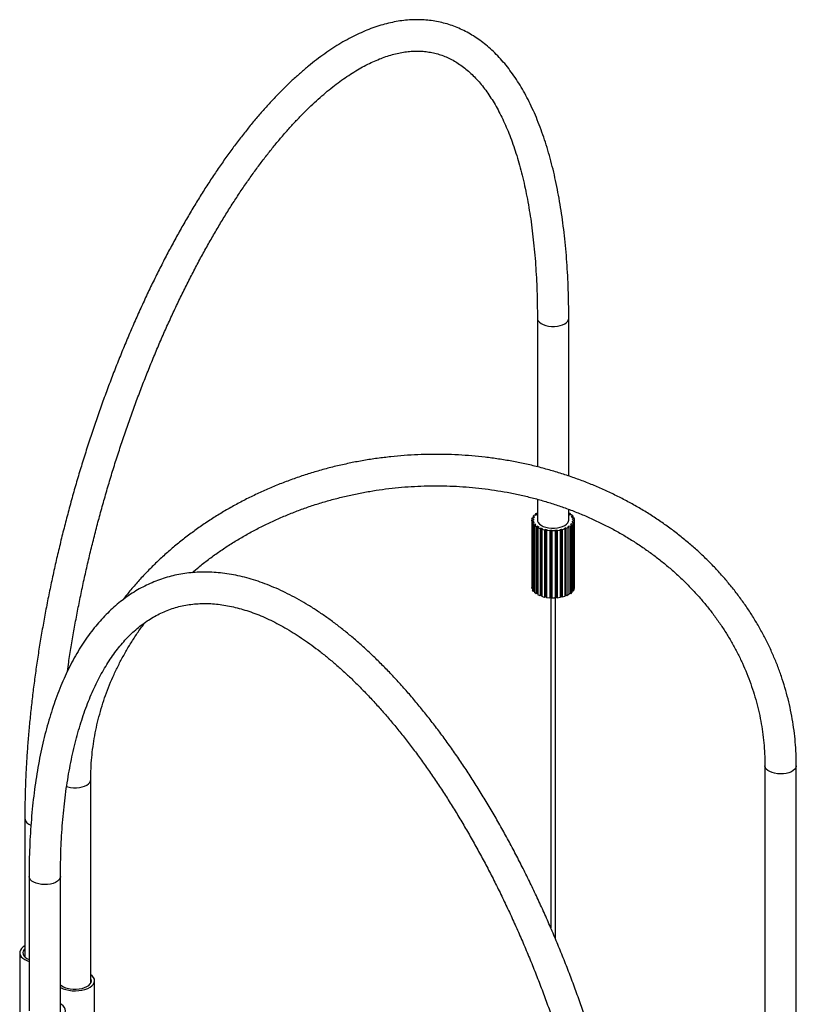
# Paper-space layout '_Trimétrica' of a CAD drawing. Header units: millimetres. Extents: x -754 to 505, y -349 to 1533.
# Tile 5 of 5: x 6 to 501, y 905 to 1533. Entities that reach past the tile are written whole.
import ezdxf

# ---------------------------------------------------------------- set-up
doc = ezdxf.new("R2010")
doc.units = ezdxf.units.MM

psp = doc.layouts.new('_Trimétrica')

# ---------------------------------------------------------------- linework, layer by layer
at = {"color": 7, "linetype": 'Continuous', "lineweight": 25}
for p, q in [((336, 1342.3), (336, 1247.69)), ((356, 1241.79), (356, 1342.3)), ((336, 1227.01), (336, 1213.73)), ((334.82, 1217.67), (336, 1218.42)), ((335.64, 1217.33), (334.82, 1217.67)), ((334.82, 1217.67), (334.82, 1216.88)), ((356, 1213.73), (356, 1220.58)), ((356, 1218.4), (356.9, 1217.86)), ((356.9, 1217.86), (356.11, 1217.51)), ((356.9, 1217.86), (356.9, 1217.06)), ((332.46, 1213.69), (333.5, 1213.73)), ((332.62, 1212.66), (332.46, 1213.69)), ((332.46, 1213.69), (332.46, 1170.83)), ((332.52, 1214.41), (332.86, 1215.42)), ((333.55, 1214.32), (332.52, 1214.41)), ((332.52, 1214.41), (332.52, 1213.69)), ((333.66, 1212.7), (332.62, 1212.66)), ((332.62, 1212.66), (332.62, 1169.8)), ((332.86, 1215.42), (333.89, 1215.33)), ((332.91, 1211.95), (333.89, 1212.13)), ((333.56, 1210.98), (332.91, 1211.95)), ((332.91, 1211.95), (332.91, 1169.1)), ((333.27, 1216.11), (334.1, 1217.05)), ((334.22, 1215.89), (333.27, 1216.11)), ((333.27, 1216.11), (333.27, 1215.39)), ((334.54, 1211.15), (333.56, 1210.98)), ((333.66, 1212.7), (333.66, 1212.09)), ((334.1, 1217.05), (335.04, 1216.83)), ((334.54, 1211.15), (334.54, 1210.46)), ((356.74, 1217.02), (357.67, 1217.26)), ((358.55, 1216.33), (357.62, 1216.1)), ((358.61, 1211.2), (357.62, 1211.36)), ((357.62, 1210.68), (357.62, 1211.36)), ((357.67, 1217.26), (358.55, 1216.33)), ((357.99, 1215.54), (359.01, 1215.65)), ((358.2, 1212.34), (359.2, 1212.19)), ((359.42, 1214.64), (358.4, 1214.53)), ((359.44, 1212.9), (358.4, 1212.92)), ((358.4, 1212.31), (358.4, 1212.92)), ((358.49, 1213.95), (359.53, 1213.92)), ((358.55, 1216.33), (358.55, 1215.6)), ((359.2, 1212.19), (358.61, 1211.2)), ((358.61, 1211.2), (358.61, 1168.34)), ((359.01, 1215.65), (359.42, 1214.64)), ((359.2, 1212.19), (359.2, 1169.33)), ((359.42, 1214.64), (359.42, 1213.93)), ((359.53, 1213.92), (359.44, 1212.9)), ((359.44, 1212.9), (359.44, 1170.04)), ((359.53, 1213.92), (359.53, 1171.07)), ((333.56, 1210.98), (333.56, 1168.12)), ((334.17, 1210.33), (335.04, 1210.63)), ((335.27, 1209.47), (334.17, 1210.33)), ((334.17, 1210.33), (334.17, 1167.47)), ((336.14, 1209.77), (335.27, 1209.47)), ((335.27, 1209.47), (335.27, 1166.61)), ((336.14, 1209.77), (336.14, 1166.91)), ((336.18, 1208.93), (336.88, 1209.32)), ((337.67, 1208.23), (336.18, 1208.93)), ((336.18, 1208.93), (336.18, 1166.07)), ((338.36, 1208.63), (337.67, 1208.23)), ((337.67, 1208.23), (337.67, 1165.37)), ((338.36, 1208.63), (338.36, 1165.77)), ((338.81, 1207.82), (339.3, 1208.29)), ((340.58, 1207.34), (338.81, 1207.82)), ((338.81, 1207.82), (338.81, 1164.96)), ((341.07, 1207.81), (340.58, 1207.34)), ((340.58, 1207.34), (340.58, 1164.48)), ((341.07, 1207.81), (341.07, 1164.95)), ((341.89, 1207.08), (342.13, 1207.61)), ((343.84, 1206.85), (341.89, 1207.08)), ((341.89, 1207.08), (341.89, 1164.23)), ((344.08, 1207.37), (343.84, 1206.85)), ((343.84, 1206.85), (343.84, 1163.99)), ((344.08, 1207.37), (344.08, 1164.51)), ((345.23, 1206.77), (345.21, 1207.3)), ((345.21, 1164.44), (345.21, 1207.3)), ((347.23, 1206.79), (345.23, 1206.77)), ((345.23, 1206.77), (345.23, 1163.91)), ((347.21, 1207.32), (347.23, 1206.79)), ((347.23, 1206.79), (347.23, 1163.93)), ((348.61, 1206.89), (348.34, 1207.4)), ((348.34, 1164.55), (348.34, 1207.4)), ((350.54, 1207.16), (348.61, 1206.89)), ((348.61, 1206.89), (348.61, 1164.03)), ((350.27, 1207.68), (350.54, 1207.16)), ((350.54, 1207.16), (350.54, 1164.3)), ((351.83, 1207.44), (351.32, 1207.9)), ((351.32, 1165.04), (351.32, 1207.9)), ((353.57, 1207.95), (351.83, 1207.44)), ((351.83, 1207.44), (351.83, 1164.58)), ((353.05, 1208.41), (353.57, 1207.95)), ((353.57, 1207.95), (353.57, 1165.09)), ((354.69, 1208.38), (353.96, 1208.77)), ((353.96, 1165.91), (353.96, 1208.77)), ((356.12, 1209.1), (354.69, 1208.38)), ((354.69, 1208.38), (354.69, 1165.52)), ((355.4, 1209.49), (356.12, 1209.1)), ((357, 1209.66), (356.11, 1209.94)), ((356.11, 1209.11), (356.11, 1209.94)), ((356.12, 1209.1), (356.12, 1166.24)), ((358.04, 1210.54), (357, 1209.66)), ((357, 1209.66), (357, 1166.81)), ((357.15, 1210.82), (358.04, 1210.54)), ((358.04, 1210.54), (358.04, 1167.68)), ((332.62, 1169.8), (332.46, 1170.83)), ((332.91, 1169.81), (332.62, 1169.8)), ((333.56, 1168.12), (332.91, 1169.1)), ((334.17, 1168.23), (333.56, 1168.12)), ((335.27, 1166.61), (334.17, 1167.47)), ((358.04, 1167.68), (357, 1166.81)), ((358.61, 1168.34), (358.04, 1168.43)), ((359.2, 1169.33), (358.61, 1168.34)), ((359.44, 1170.04), (359.2, 1170.04)), ((359.53, 1171.07), (359.44, 1170.04)), ((336.14, 1166.91), (335.27, 1166.61)), ((337.67, 1165.37), (336.18, 1166.07)), ((338.36, 1165.77), (337.67, 1165.37)), ((340.58, 1164.48), (338.81, 1164.96)), ((341.07, 1164.95), (340.58, 1164.48)), ((343.84, 1163.99), (341.89, 1164.23)), ((344.08, 1164.51), (343.84, 1163.99)), ((344.5, 1164.48), (344.5, 953.87)), ((345.23, 1163.91), (345.21, 1164.44)), ((347.23, 1163.93), (345.23, 1163.91)), ((347.5, 946.83), (347.5, 1164.48)), ((348.61, 1164.03), (348.34, 1164.55)), ((350.54, 1164.3), (348.61, 1164.03)), ((351.83, 1164.58), (351.32, 1165.04)), ((353.57, 1165.09), (351.83, 1164.58)), ((354.69, 1165.52), (353.96, 1165.91)), ((356.12, 1166.24), (354.69, 1165.52)), ((357, 1166.81), (356.12, 1167.08)), ((481.02, 1057.09), (481.02, 757.08)), ((501.02, 757.08), (501.02, 1057.09)), ((51.35, 918.54), (51.35, 1048.27)), ((9.31, 1023.45), (9.31, 935.37)), ((12.04, 986.56), (12.04, 900.85)), ((32.04, 898.55), (32.04, 986.56)), ((6.05, 937.94), (6.05, 895.08)), ((53.81, 877.28), (53.81, 920.14))]:
    psp.add_line(p, q, dxfattribs=at)
at = {"color": 8, "linetype": 'Continuous', "lineweight": 25}
psp.add_line((12.04, 986.37), (12.04, 986.56), dxfattribs=at)
at = {"color": 8, "linetype": 'Continuous', "lineweight": 25, "flags": 128}
for points in [[(336, 1342.3), (336.09, 1341.62), (336.52, 1340.67), (337.29, 1339.77), (338.38, 1338.97), (339.74, 1338.29), (341.33, 1337.75)], [(341.33, 1337.75), (343.09, 1337.38), (344.95, 1337.18), (346.85, 1337.17), (348.72, 1337.35), (350.49, 1337.7), (352.1, 1338.22), (353.49, 1338.89), (354.61, 1339.69), (355.41, 1340.57), (355.88, 1341.52), (356, 1342.3)], [(496.35, 1052.73), (494.65, 1052.29), (492.82, 1052.02), (490.92, 1051.94), (489.03, 1052.04), (487.21, 1052.32), (485.53, 1052.78), (484.05, 1053.39), (482.82, 1054.14), (481.88, 1054.99), (481.28, 1055.92), (481.03, 1056.89), (481.02, 1057.08)], [(501.02, 1057.09), (501, 1056.79), (500.72, 1055.82), (500.08, 1054.9), (499.11, 1054.06), (497.85, 1053.32), (496.35, 1052.73)], [(35.95, 1043.93), (36.68, 1043.71), (38.44, 1043.34), (40.3, 1043.15), (42.2, 1043.14), (44.07, 1043.31), (45.84, 1043.67), (47.45, 1044.19), (48.84, 1044.86), (49.96, 1045.65), (50.76, 1046.54), (51.23, 1047.49), (51.35, 1048.27)], [(32.04, 986.56), (32.02, 986.27), (31.73, 985.3), (31.09, 984.38), (30.13, 983.54), (28.87, 982.8), (27.36, 982.2), (25.66, 981.76), (23.83, 981.5), (21.94, 981.41), (20.05, 981.52), (18.23, 981.8), (16.55, 982.26), (15.07, 982.87), (13.84, 983.62), (12.9, 984.47), (12.3, 985.4), (12.04, 986.37)]]:
    psp.add_lwpolyline(points, dxfattribs=at)
at = {"color": 7, "linetype": 'Continuous', "lineweight": 25, "flags": 128}
for points in [[(336, 1213.73), (336.09, 1213.04), (336.52, 1212.09), (337.29, 1211.2), (338.38, 1210.39), (339.74, 1209.71), (341.33, 1209.17)], [(341.33, 1209.17), (343.09, 1208.8), (344.95, 1208.61), (346.85, 1208.6), (348.72, 1208.77), (350.49, 1209.13), (352.1, 1209.65), (353.49, 1210.32), (354.61, 1211.11), (355.41, 1212), (355.88, 1212.95), (356, 1213.73)], [(9.31, 942.27), (8.33, 941.64), (7.26, 940.7), (6.51, 939.67), (6.12, 938.6), (6.08, 937.51), (6.4, 936.43), (7.07, 935.39), (8.07, 934.43), (9.37, 933.57), (10.93, 932.83), (12.04, 932.44)], [(9.31, 940.51), (8.85, 940.01), (8.28, 939.06), (8.05, 938.06), (8.19, 937.07), (8.67, 936.1), (9.49, 935.2), (10.63, 934.39), (12.03, 933.7), (12.04, 933.7)], [(35.48, 914.44), (37.43, 914.02), (39.5, 913.77), (41.61, 913.7), (43.72, 913.82), (45.76, 914.12), (47.67, 914.59), (49.4, 915.23), (50.89, 916), (52.11, 916.89), (53.02, 917.88), (53.59, 918.93), (53.81, 920.02), (53.67, 921.11), (53.17, 922.17), (52.34, 923.17), (51.35, 923.98)], [(36.41, 915.35), (38.2, 914.97), (40.1, 914.76), (42.04, 914.74), (43.95, 914.9), (45.77, 915.24), (47.44, 915.75), (48.9, 916.4), (50.11, 917.18), (51.01, 918.06), (51.59, 919.02), (51.81, 920.01), (51.68, 921), (51.35, 921.73)], [(16.93, 895.39), (18.88, 894.96), (20.95, 894.71), (23.06, 894.65), (25.17, 894.77), (27.21, 895.07), (29.12, 895.54), (30.85, 896.17), (32.34, 896.95), (33.56, 897.84), (34.47, 898.83), (35.04, 899.88), (35.26, 900.96), (35.12, 902.05), (34.62, 903.11), (33.79, 904.12), (32.63, 905.03), (32.04, 905.4)]]:
    psp.add_lwpolyline(points, dxfattribs=at)
at = {"color": 7, "linetype": 'Continuous', "lineweight": 25}
for centre, radius, start, end in [((351.34, 1210.76), 8.26, 49.22717, 54.74407), ((336.85, 1213.73), 3.35, 169.88511, 179.96045), ((337.39, 1213.88), 3.91, 197.50006, 206.58746), ((337.97, 1213.28), 4.57, 145.17786, 153.37195), ((339.36, 1215.26), 6.33, 220.37331, 226.96228), ((340.29, 1211.21), 7.69, 127.24115, 133.02772), ((352.96, 1214.96), 5.89, 315.40749, 322.32418), ((353.76, 1213.12), 4.88, 29.81371, 37.65548), ((354.78, 1213.82), 3.73, 336.73401, 346.11396), ((355.09, 1213.72), 3.41, 3.86163, 13.81977), ((341.98, 1218.63), 10.61, 236.64539, 241.3151), ((344.26, 1223.51), 16.01, 248.3807, 251.93012), ((345.6, 1228.34), 21.02, 257.55216, 260.51244), ((345.99, 1231.24), 23.95, 265.43024, 268.14414), ((346.02, 1231.01), 23.72, 272.86859, 275.59971), ((346.51, 1227.76), 20.43, 280.5802, 283.5976), ((347.99, 1222.81), 15.26, 289.36516, 293.03014), ((350.37, 1218.06), 9.94, 300.37116, 305.24984), ((344.09, 1180.19), 15.51, 248.35247, 250.12047), ((345.56, 1185.31), 20.84, 257.54466, 259.8566), ((345.99, 1188.38), 23.95, 265.43024, 268.14414), ((346.02, 1188.15), 23.72, 272.86859, 275.59971), ((346.56, 1184.7), 20.22, 281.35445, 283.60651), ((348.2, 1179.46), 14.72, 291.40811, 293.0619), ((38.52, 924.84), 9.72, 228.12965, 257.4575), ((39.01, 928.25), 14.25, 240.69731, 255.65137)]:
    psp.add_arc(centre, radius, start, end, dxfattribs=at)
at = {"color": 8, "linetype": 'Continuous', "lineweight": 25}
psp.add_arc((14.33, 1024.35), 5.1, 190.19566, 256.88421, dxfattribs=at)
at = {"color": 7, "linetype": 'Continuous', "lineweight": 25}
for points, knots in [([(356, 1342.3), (355.99, 1343.91), (355.98, 1348.57), (355.85, 1356.18), (355.54, 1365.08), (355.08, 1373.83), (354.48, 1382.41), (353.72, 1390.82), (352.8, 1399.05), (351.74, 1407.1), (350.53, 1414.96), (349.16, 1422.63), (347.64, 1430.09), (345.98, 1437.34), (344.15, 1444.38), (342.18, 1451.19), (340.06, 1457.78), (337.79, 1464.13), (335.36, 1470.25), (332.79, 1476.11), (330.07, 1481.72), (327.2, 1487.07), (324.19, 1492.15), (321.03, 1496.95), (317.73, 1501.47), (314.31, 1505.7), (310.75, 1509.63), (307.07, 1513.26), (303.27, 1516.58), (299.36, 1519.59), (295.36, 1522.28), (291.25, 1524.66), (287.06, 1526.73), (282.79, 1528.49), (278.44, 1529.94), (274.01, 1531.08), (269.51, 1531.91), (264.94, 1532.44), (260.3, 1532.66), (255.6, 1532.57), (250.83, 1532.17), (246, 1531.46), (241.11, 1530.44), (236.16, 1529.1), (231.17, 1527.45), (226.13, 1525.49), (221.05, 1523.2), (215.94, 1520.61), (210.8, 1517.71), (205.65, 1514.49), (200.48, 1510.98), (195.3, 1507.18), (190.13, 1503.08), (184.96, 1498.69), (179.8, 1494.03), (174.65, 1489.09), (169.52, 1483.89), (164.41, 1478.42), (159.33, 1472.69), (154.28, 1466.72), (149.25, 1460.49), (144.26, 1454.03), (139.32, 1447.34), (134.41, 1440.41), (129.55, 1433.27), (124.73, 1425.91), (119.98, 1418.34), (115.27, 1410.57), (110.63, 1402.6), (106.05, 1394.44), (101.54, 1386.1), (97.1, 1377.59), (92.73, 1368.91), (88.44, 1360.07), (84.23, 1351.07), (80.11, 1341.93), (76.07, 1332.66), (72.12, 1323.26), (68.27, 1313.73), (64.52, 1304.09), (60.86, 1294.35), (57.31, 1284.52), (53.87, 1274.59), (50.53, 1264.59), (47.31, 1254.52), (44.2, 1244.38), (41.22, 1234.2), (38.35, 1223.97), (35.6, 1213.7), (32.98, 1203.41), (30.49, 1193.1), (28.12, 1182.79), (25.89, 1172.47), (23.79, 1162.16), (21.83, 1151.88), (20, 1141.62), (18.31, 1131.39), (16.77, 1121.21), (15.36, 1111.09), (14.1, 1101.02), (12.98, 1091.03), (12.01, 1081.12), (11.19, 1071.3), (10.51, 1061.57), (9.98, 1051.94), (9.6, 1042.43), (9.36, 1032.91), (9.33, 1026.64), (9.31, 1023.45)], [0, 0, 0, 0, 0.005012, 0.014554, 0.0241, 0.033652, 0.043211, 0.052776, 0.062347, 0.071926, 0.081513, 0.091108, 0.100711, 0.110321, 0.11994, 0.129567, 0.1392, 0.148838, 0.15848, 0.168122, 0.177759, 0.187386, 0.196997, 0.206584, 0.216138, 0.225649, 0.235106, 0.244502, 0.253828, 0.263081, 0.272258, 0.281363, 0.290404, 0.299391, 0.308339, 0.317266, 0.326188, 0.335118, 0.344074, 0.353071, 0.362124, 0.371241, 0.38043, 0.389691, 0.399023, 0.408421, 0.417878, 0.427385, 0.436933, 0.446511, 0.456113, 0.465729, 0.475355, 0.484985, 0.494615, 0.504242, 0.513864, 0.523479, 0.533088, 0.542689, 0.552282, 0.561868, 0.571446, 0.581017, 0.590582, 0.60014, 0.609692, 0.619238, 0.628779, 0.638315, 0.647846, 0.657373, 0.666897, 0.676416, 0.685933, 0.695446, 0.704957, 0.714465, 0.723972, 0.733476, 0.742979, 0.75248, 0.761979, 0.771478, 0.780976, 0.790473, 0.79997, 0.809467, 0.818963, 0.828459, 0.837956, 0.847453, 0.856951, 0.866449, 0.875948, 0.885449, 0.894951, 0.904454, 0.913959, 0.923467, 0.932976, 0.942489, 0.952004, 0.961522, 0.971043, 0.980568, 0.990097, 1, 1, 1, 1]), ([(36.44, 1117.26), (36.72, 1119.2), (37.47, 1124.43), (38.84, 1133.03), (40.55, 1143.03), (42.4, 1153.08), (44.38, 1163.15), (46.5, 1173.23), (48.75, 1183.33), (51.12, 1193.43), (53.63, 1203.51), (56.25, 1213.58), (59, 1223.61), (61.87, 1233.61), (64.85, 1243.56), (67.95, 1253.45), (71.16, 1263.27), (74.47, 1273.02), (77.89, 1282.68), (81.42, 1292.25), (85.03, 1301.71), (88.75, 1311.06), (92.55, 1320.29), (96.44, 1329.39), (100.41, 1338.35), (104.47, 1347.16), (108.59, 1355.82), (112.79, 1364.32), (117.05, 1372.64), (121.38, 1380.78), (125.77, 1388.74), (130.2, 1396.5), (134.69, 1404.06), (139.22, 1411.41), (143.79, 1418.54), (148.4, 1425.45), (153.03, 1432.13), (157.69, 1438.58), (162.36, 1444.78), (167.05, 1450.74), (171.75, 1456.44), (176.46, 1461.89), (181.15, 1467.07), (185.85, 1471.98), (190.52, 1476.63), (195.18, 1481), (199.81, 1485.09), (204.41, 1488.9), (208.98, 1492.43), (213.5, 1495.68), (217.98, 1498.64), (222.4, 1501.31), (226.76, 1503.7), (231.07, 1505.81), (235.31, 1507.63), (239.48, 1509.17), (243.59, 1510.42), (247.63, 1511.4), (251.61, 1512.1), (255.52, 1512.52), (259.38, 1512.66), (263.18, 1512.51), (266.94, 1512.07), (270.64, 1511.33), (274.29, 1510.29), (277.86, 1508.93), (281.36, 1507.27), (284.76, 1505.32), (288.06, 1503.07), (291.26, 1500.55), (294.36, 1497.74), (297.36, 1494.66), (300.26, 1491.31), (303.07, 1487.68), (305.78, 1483.79), (308.4, 1479.62), (310.91, 1475.18), (313.33, 1470.47), (315.64, 1465.49), (317.84, 1460.25), (319.93, 1454.75), (321.9, 1448.99), (323.76, 1442.98), (325.5, 1436.72), (327.11, 1430.22), (328.6, 1423.48), (329.95, 1416.52), (331.18, 1409.33), (332.27, 1401.92), (333.22, 1394.3), (334.04, 1386.48), (334.72, 1378.47), (335.26, 1370.27), (335.65, 1361.89), (335.91, 1353.34), (335.99, 1346.78), (336, 1343.07), (336, 1342.3)], [0, 0, 0, 0, 0.006248, 0.016875, 0.027505, 0.038136, 0.048769, 0.059404, 0.070039, 0.080676, 0.091313, 0.10195, 0.112588, 0.123225, 0.133863, 0.1445, 0.155136, 0.165771, 0.176406, 0.187038, 0.19767, 0.208299, 0.218926, 0.229551, 0.240173, 0.250792, 0.261408, 0.272021, 0.282629, 0.293234, 0.303833, 0.314428, 0.325017, 0.3356, 0.346177, 0.356747, 0.36731, 0.377865, 0.388412, 0.39895, 0.409479, 0.419999, 0.430509, 0.441009, 0.4515, 0.461981, 0.472453, 0.482918, 0.493377, 0.503833, 0.514288, 0.524746, 0.535213, 0.545696, 0.556205, 0.566752, 0.577352, 0.58802, 0.598778, 0.609646, 0.620643, 0.631783, 0.64307, 0.654489, 0.666003, 0.677547, 0.689035, 0.700413, 0.71165, 0.722736, 0.733683, 0.744507, 0.75523, 0.765874, 0.776456, 0.786994, 0.797501, 0.807987, 0.81846, 0.828928, 0.839395, 0.849863, 0.860335, 0.870814, 0.881301, 0.891796, 0.902301, 0.912815, 0.923338, 0.93387, 0.944411, 0.954961, 0.965518, 0.976083, 0.986656, 0.997234, 1, 1, 1, 1]), ([(501.02, 1057.09), (501.01, 1058.43), (500.98, 1062.25), (500.69, 1068.55), (500.05, 1075.96), (499.09, 1083.34), (497.82, 1090.68), (496.24, 1097.96), (494.35, 1105.19), (492.15, 1112.34), (489.65, 1119.42), (486.85, 1126.4), (483.75, 1133.29), (480.35, 1140.07), (476.67, 1146.73), (472.71, 1153.26), (468.46, 1159.66), (463.95, 1165.92), (459.17, 1172.02), (454.12, 1177.97), (448.83, 1183.74), (443.28, 1189.34), (437.5, 1194.76), (431.48, 1199.99), (425.25, 1205.01), (418.79, 1209.83), (412.14, 1214.44), (405.28, 1218.83), (398.24, 1223), (391.01, 1226.94), (383.62, 1230.64), (376.07, 1234.1), (368.38, 1237.32), (360.54, 1240.29), (352.58, 1243.01), (344.5, 1245.46), (336.32, 1247.66), (328.04, 1249.6), (319.67, 1251.27), (311.24, 1252.67), (302.74, 1253.81), (294.2, 1254.67), (285.62, 1255.26), (277.01, 1255.58), (268.38, 1255.62), (259.76, 1255.39), (251.14, 1254.89), (242.54, 1254.11), (233.98, 1253.06), (225.45, 1251.75), (216.99, 1250.16), (208.58, 1248.31), (200.26, 1246.19), (192.02, 1243.82), (183.89, 1241.18), (175.86, 1238.29), (167.96, 1235.16), (160.18, 1231.77), (152.55, 1228.14), (145.08, 1224.28), (137.76, 1220.18), (130.62, 1215.86), (123.66, 1211.31), (116.9, 1206.55), (110.34, 1201.59), (103.98, 1196.42), (97.85, 1191.06), (91.94, 1185.51), (86.27, 1179.78), (80.84, 1173.88), (76.02, 1168.26), (73.12, 1164.55), (71.85, 1162.91)], [0, 0, 0, 0, 0.007767, 0.022101, 0.036434, 0.050767, 0.0651, 0.079434, 0.093771, 0.108109, 0.122451, 0.136798, 0.151148, 0.165504, 0.179865, 0.194233, 0.208606, 0.222985, 0.23737, 0.251762, 0.26616, 0.280563, 0.294972, 0.309387, 0.323807, 0.338231, 0.352661, 0.367094, 0.381531, 0.395971, 0.410415, 0.424861, 0.43931, 0.453762, 0.468215, 0.48267, 0.497126, 0.511584, 0.526043, 0.540503, 0.554964, 0.569426, 0.583888, 0.598351, 0.612815, 0.627278, 0.641743, 0.656207, 0.670672, 0.685136, 0.699601, 0.714066, 0.72853, 0.742995, 0.757459, 0.771923, 0.786386, 0.800849, 0.815311, 0.829772, 0.844232, 0.85869, 0.873146, 0.887601, 0.902053, 0.916503, 0.930949, 0.945393, 0.959832, 0.974268, 0.988699, 1, 1, 1, 1]), ([(115.88, 1180.19), (117.31, 1181.4), (120.69, 1184.28), (126.29, 1188.61), (132.62, 1193.2), (139.16, 1197.58), (145.88, 1201.75), (152.77, 1205.69), (159.83, 1209.42), (167.05, 1212.92), (174.42, 1216.18), (181.92, 1219.2), (189.54, 1221.98), (197.27, 1224.51), (205.11, 1226.79), (213.03, 1228.81), (221.03, 1230.57), (229.1, 1232.08), (237.22, 1233.32), (245.39, 1234.3), (253.59, 1235.01), (261.8, 1235.45), (270.02, 1235.63), (278.23, 1235.54), (286.43, 1235.18), (294.6, 1234.55), (302.72, 1233.66), (310.79, 1232.5), (318.8, 1231.08), (326.72, 1229.4), (334.56, 1227.46), (342.3, 1225.26), (349.92, 1222.82), (357.43, 1220.12), (364.79, 1217.18), (372.02, 1214), (379.09, 1210.58), (385.99, 1206.93), (392.72, 1203.06), (399.26, 1198.97), (405.61, 1194.67), (411.76, 1190.16), (417.69, 1185.45), (423.4, 1180.54), (428.88, 1175.45), (434.12, 1170.18), (439.12, 1164.74), (443.87, 1159.13), (448.36, 1153.37), (452.58, 1147.46), (456.53, 1141.41), (460.21, 1135.23), (463.6, 1128.93), (466.7, 1122.52), (469.51, 1116), (472.02, 1109.39), (474.23, 1102.69), (476.14, 1095.92), (477.74, 1089.09), (479.03, 1082.2), (480.01, 1075.26), (480.66, 1068.29), (480.98, 1062.23), (481.01, 1058.49), (481.02, 1057.09)], [0, 0, 0, 0, 0.011833, 0.028123, 0.044409, 0.060692, 0.076972, 0.093248, 0.109522, 0.125794, 0.142064, 0.158333, 0.1746, 0.190865, 0.20713, 0.223394, 0.239657, 0.25592, 0.272182, 0.288443, 0.304704, 0.320965, 0.337226, 0.353486, 0.369747, 0.386007, 0.402268, 0.418528, 0.434789, 0.451051, 0.467313, 0.483576, 0.499839, 0.516105, 0.532371, 0.54864, 0.564911, 0.581185, 0.597461, 0.613741, 0.630025, 0.646314, 0.662608, 0.678907, 0.695213, 0.711525, 0.727845, 0.744173, 0.760509, 0.776854, 0.793208, 0.809571, 0.825944, 0.842326, 0.858717, 0.875118, 0.891526, 0.907943, 0.924366, 0.940794, 0.957228, 0.973665, 0.990104, 1, 1, 1, 1]), ([(404.84, 681.42), (404.84, 683.04), (404.82, 687.73), (404.67, 695.6), (404.32, 705.05), (403.81, 714.62), (403.12, 724.29), (402.26, 734.06), (401.23, 743.91), (400.04, 753.83), (398.69, 763.83), (397.16, 773.89), (395.48, 783.99), (393.63, 794.14), (391.63, 804.33), (389.46, 814.54), (387.14, 824.77), (384.67, 835), (382.05, 845.24), (379.27, 855.46), (376.35, 865.67), (373.29, 875.85), (370.09, 885.99), (366.74, 896.09), (363.26, 906.13), (359.65, 916.12), (355.91, 926.03), (352.04, 935.86), (348.05, 945.61), (343.93, 955.26), (339.71, 964.8), (335.36, 974.23), (330.91, 983.54), (326.36, 992.73), (321.7, 1001.77), (316.94, 1010.67), (312.1, 1019.42), (307.16, 1028.01), (302.13, 1036.43), (297.02, 1044.67), (291.84, 1052.74), (286.58, 1060.61), (281.25, 1068.29), (275.86, 1075.77), (270.4, 1083.03), (264.89, 1090.09), (259.33, 1096.92), (253.71, 1103.52), (248.05, 1109.89), (242.36, 1116.02), (236.62, 1121.91), (230.86, 1127.54), (225.06, 1132.92), (219.25, 1138.04), (213.41, 1142.89), (207.56, 1147.47), (201.7, 1151.78), (195.84, 1155.8), (189.98, 1159.53), (184.12, 1162.98), (178.27, 1166.12), (172.44, 1168.97), (166.63, 1171.51), (160.85, 1173.75), (155.11, 1175.67), (149.41, 1177.28), (143.76, 1178.57), (138.18, 1179.55), (132.65, 1180.22), (127.2, 1180.56), (121.83, 1180.6), (116.55, 1180.32), (111.35, 1179.73), (106.25, 1178.84), (101.25, 1177.64), (96.34, 1176.14), (91.54, 1174.35), (86.85, 1172.26), (82.27, 1169.87), (77.8, 1167.19), (73.45, 1164.21), (69.21, 1160.94), (65.1, 1157.39), (61.11, 1153.54), (57.25, 1149.4), (53.53, 1144.98), (49.94, 1140.28), (46.5, 1135.3), (43.21, 1130.04), (40.07, 1124.52), (37.09, 1118.74), (34.26, 1112.7), (31.6, 1106.42), (29.1, 1099.89), (26.77, 1093.13), (24.6, 1086.15), (22.61, 1078.94), (20.78, 1071.53), (19.13, 1063.91), (17.65, 1056.09), (16.34, 1048.09), (15.2, 1039.9), (14.23, 1031.53), (13.44, 1023), (12.83, 1014.3), (12.38, 1005.45), (12.11, 996.62), (12.04, 990.29), (12.04, 986.97), (12.04, 986.56)], [0, 0, 0, 0, 0.005014, 0.014548, 0.024078, 0.033604, 0.043126, 0.052645, 0.062161, 0.071674, 0.081184, 0.090692, 0.100198, 0.109702, 0.119204, 0.128704, 0.138203, 0.147701, 0.157198, 0.166694, 0.176189, 0.185684, 0.195179, 0.204674, 0.214168, 0.223663, 0.233159, 0.242655, 0.252152, 0.261649, 0.271148, 0.280648, 0.29015, 0.299654, 0.309159, 0.318667, 0.328177, 0.33769, 0.347206, 0.356724, 0.366247, 0.375772, 0.385302, 0.394836, 0.404374, 0.413917, 0.423464, 0.433017, 0.442575, 0.452138, 0.461707, 0.471281, 0.48086, 0.490444, 0.500032, 0.509623, 0.519217, 0.528812, 0.538404, 0.547992, 0.557572, 0.567141, 0.576693, 0.586223, 0.595727, 0.605198, 0.614631, 0.624022, 0.633366, 0.642661, 0.651908, 0.661107, 0.670264, 0.679384, 0.688476, 0.69755, 0.706616, 0.715683, 0.724761, 0.73386, 0.742988, 0.752155, 0.761364, 0.77062, 0.779924, 0.789274, 0.798669, 0.808104, 0.817575, 0.827076, 0.836602, 0.846148, 0.85571, 0.865281, 0.874861, 0.884444, 0.894029, 0.903613, 0.913195, 0.922773, 0.932348, 0.941918, 0.951483, 0.961044, 0.970599, 0.98015, 0.989696, 0.998732, 1, 1, 1, 1]), ([(32.04, 986.56), (32.04, 988.11), (32.05, 992.58), (32.2, 999.88), (32.53, 1008.38), (33.03, 1016.72), (33.68, 1024.89), (34.5, 1032.88), (35.48, 1040.67), (36.61, 1048.27), (37.9, 1055.66), (39.34, 1062.84), (40.93, 1069.8), (42.67, 1076.54), (44.55, 1083.04), (46.58, 1089.31), (48.75, 1095.34), (51.05, 1101.12), (53.48, 1106.65), (56.05, 1111.92), (58.73, 1116.93), (61.55, 1121.69), (64.48, 1126.18), (67.52, 1130.4), (70.68, 1134.35), (73.96, 1138.04), (77.35, 1141.46), (80.85, 1144.6), (84.46, 1147.48), (88.19, 1150.08), (92.03, 1152.41), (95.99, 1154.46), (100.07, 1156.22), (104.26, 1157.69), (108.56, 1158.87), (112.96, 1159.74), (117.44, 1160.32), (122.01, 1160.59), (126.66, 1160.57), (131.37, 1160.24), (136.14, 1159.63), (140.98, 1158.72), (145.88, 1157.52), (150.83, 1156.04), (155.84, 1154.27), (160.9, 1152.22), (166.02, 1149.88), (171.18, 1147.26), (176.38, 1144.35), (181.63, 1141.17), (186.91, 1137.7), (192.21, 1133.96), (197.55, 1129.94), (202.9, 1125.65), (208.27, 1121.09), (213.64, 1116.27), (219.02, 1111.18), (224.39, 1105.83), (229.76, 1100.23), (235.11, 1094.38), (240.44, 1088.28), (245.75, 1081.95), (251.03, 1075.38), (256.27, 1068.58), (261.46, 1061.57), (266.61, 1054.34), (271.71, 1046.9), (276.75, 1039.26), (281.72, 1031.43), (286.63, 1023.41), (291.46, 1015.21), (296.22, 1006.84), (300.9, 998.3), (305.48, 989.61), (309.98, 980.78), (314.38, 971.8), (318.67, 962.7), (322.87, 953.47), (326.95, 944.13), (330.92, 934.69), (334.78, 925.14), (338.51, 915.52), (342.13, 905.81), (345.61, 896.04), (348.96, 886.21), (352.18, 876.33), (355.26, 866.4), (358.21, 856.45), (361.01, 846.48), (363.66, 836.49), (366.17, 826.5), (368.52, 816.52), (370.73, 806.55), (372.78, 796.61), (374.68, 786.7), (376.41, 776.84), (377.99, 767.03), (379.41, 757.28), (380.66, 747.61), (381.76, 738.02), (382.69, 728.52), (383.45, 719.12), (384.05, 709.83), (384.49, 700.65), (384.76, 691.77), (384.84, 685.38), (384.84, 682.01), (384.84, 681.42)], [0, 0, 0, 0, 0.005048, 0.014626, 0.0242, 0.033769, 0.043332, 0.05289, 0.062442, 0.071988, 0.081528, 0.091063, 0.100592, 0.110116, 0.119636, 0.129152, 0.138667, 0.148181, 0.157696, 0.167216, 0.176743, 0.186282, 0.195839, 0.205419, 0.21503, 0.22468, 0.234378, 0.244134, 0.253956, 0.263851, 0.273824, 0.283874, 0.293991, 0.304161, 0.314359, 0.324552, 0.33471, 0.344811, 0.35484, 0.364792, 0.374668, 0.384471, 0.394212, 0.403899, 0.413541, 0.423148, 0.432727, 0.442285, 0.451828, 0.461361, 0.470888, 0.480412, 0.489935, 0.499459, 0.508985, 0.518515, 0.528048, 0.537587, 0.547131, 0.556681, 0.566236, 0.575796, 0.585362, 0.594933, 0.604509, 0.61409, 0.623675, 0.633265, 0.642859, 0.652456, 0.662057, 0.671662, 0.681269, 0.690879, 0.700492, 0.710107, 0.719724, 0.729343, 0.738963, 0.748585, 0.758208, 0.767833, 0.777458, 0.787083, 0.796709, 0.806336, 0.815962, 0.825588, 0.835214, 0.844839, 0.854464, 0.864087, 0.873709, 0.88333, 0.89295, 0.902567, 0.912183, 0.921796, 0.931407, 0.941016, 0.950621, 0.960223, 0.969822, 0.979417, 0.989008, 0.998087, 1, 1, 1, 1]), ([(51.35, 1048.27), (51.35, 1049.46), (51.38, 1052.99), (51.66, 1058.85), (52.29, 1065.85), (53.24, 1072.83), (54.5, 1079.78), (56.07, 1086.68), (57.95, 1093.54), (60.13, 1100.34), (62.62, 1107.07), (65.41, 1113.71), (68.48, 1120.27), (71.85, 1126.73), (75.5, 1133.07), (79.45, 1139.3), (82.95, 1144.46), (85.25, 1147.48), (86.04, 1148.53)], [0, 0, 0, 0, 0.03401, 0.100679, 0.167342, 0.233988, 0.300612, 0.367211, 0.433781, 0.500319, 0.566823, 0.63329, 0.699721, 0.766115, 0.832473, 0.898794, 0.965081, 1, 1, 1, 1])]:
    psp.add_open_spline(points, degree=3, knots=knots, dxfattribs=at)

doc.saveas('drawing.dxf')
